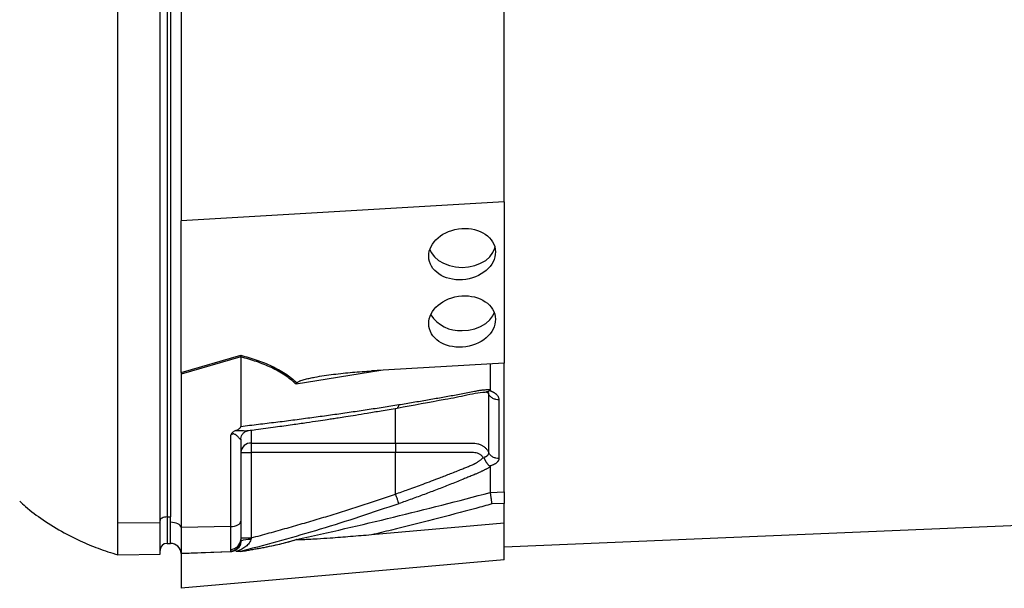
# Model space of a CAD drawing. Header units: millimetres. Extents: x 646 to 9630, y 5089 to 8792.
# Tile 6 of 11: x 2335 to 3736, y 5443 to 6252. Entities that reach past the tile are written whole.
import ezdxf

# ---------------------------------------------------------------- set-up
doc = ezdxf.new("R2010")
doc.units = ezdxf.units.MM
doc.header["$LTSCALE"] = 5

msp = doc.modelspace()

# ---------------------------------------------------------------- linework, layer by layer
at = {"color": 7, "linetype": 'Continuous', "lineweight": 25}
for p, q in [((2474.3, 5536.4), (2474.3, 6746.4)), ((2534.3, 5536.9), (2534.3, 6746.9)), ((2544.3, 6754.6), (2544.3, 5544.6)), ((2549.3, 6754.6), (2549.3, 5544.6)), ((3024.3, 5993.3), (3024.3, 6282.1)), ((2564.3, 6268.9), (2564.3, 5966.3)), ((3024.3, 5993.3), (2564.3, 5966.3)), ((3024.3, 5993.3), (3024.3, 5763.7)), ((2564.3, 5751.2), (2564.3, 5966.3)), ((2564.3, 5750), (2649.5, 5774.7)), ((2649.3, 5772.3), (2564.3, 5747.7)), ((2649.3, 5772.3), (2649.3, 5673.6)), ((3024.3, 5763.7), (2835.4, 5752.5)), ((3004.3, 5762.5), (3004.3, 5726)), ((3024.3, 5580.3), (3024.3, 5763.7)), ((2564.3, 5747.7), (2564.3, 5529.8)), ((3003.7, 5724.5), (3004.3, 5724.3)), ((3024.3, 5502), (7834.3, 5704.5)), ((2634.9, 5531.1), (2634.9, 5661.2)), ((2649.3, 5655.2), (2649.3, 5538.6)), ((2664.3, 5649.7), (2869.3, 5649.7)), ((2664.3, 5649.7), (2664.3, 5636.3)), ((2649.3, 5636.3), (2664.3, 5636.3)), ((2664.3, 5636.3), (2664.3, 5515)), ((2869.3, 5636.3), (2664.3, 5636.3)), ((2869.3, 5577.3), (2869.3, 5636.3)), ((3004.3, 5617.2), (3003.7, 5617)), ((3004.4, 5579.6), (3024.3, 5580.3)), ((3024.3, 5563.7), (3006.6, 5563.1)), ((3024.3, 5535.7), (3024.3, 5563.7)), ((2474.3, 5536.4), (2534.3, 5536.9)), ((2534.3, 5491.8), (2534.3, 5536.9)), ((2544.3, 5544.6), (2549.3, 5544.6)), ((2544.3, 5544.6), (2544.3, 5507.1)), ((2549.3, 5537.1), (2549.3, 5544.6)), ((2549.3, 5507.1), (2549.3, 5537.1)), ((2649.3, 5538.6), (2649.3, 5512.7)), ((2634.9, 5531.1), (2564.3, 5529.8)), ((2564.3, 5529.8), (2564.3, 5492.6)), ((2634.9, 5498.5), (2634.9, 5531.1)), ((3024.3, 5535.7), (2835.4, 5519.1)), ((3024.3, 5483.4), (3024.3, 5535.7)), ((2649.3, 5512.7), (2649.3, 5511)), ((2649.3, 5511), (2649.3, 5510)), ((2544.3, 5507.1), (2549.3, 5507.1)), ((2634.9, 5495.1), (2564.3, 5492.6)), ((2634.9, 5496.2), (2634.9, 5498.5)), ((2634.9, 5495.1), (2634.9, 5496.2)), ((2649.2, 5495.6), (2650.9, 5496)), ((2652.2, 5496.3), (2649.3, 5495.6)), ((2474.3, 5490.8), (2534.3, 5491.8)), ((2564.3, 5492.1), (2564.3, 5443.1)), ((3024.3, 5483.4), (2564.3, 5443.1))]:
    msp.add_line(p, q, dxfattribs=at)
at = {"color": 8, "linetype": 'Continuous', "lineweight": 25}
for p, q in [((2848.8, 5753.3), (2728.1, 5733.5)), ((2664.3, 5667.8), (2664.3, 5649.7)), ((2634.1, 5494.8), (2564.3, 5492.3))]:
    msp.add_line(p, q, dxfattribs=at)
at = {"color": 7, "linetype": 'Continuous', "lineweight": 25, "flags": 128}
for points in [[(2918.4, 5925.2), (2920.5, 5920.9), (2924.9, 5915), (2930.8, 5909.8), (2938, 5905.6), (2946.2, 5902.4), (2955.1, 5900.5), (2964.3, 5899.8)], [(2964.3, 5899.8), (2973.6, 5900.5), (2982.5, 5902.4), (2990.7, 5905.6), (2997.9, 5909.8), (3003.8, 5915), (3008.2, 5920.9), (3010.9, 5927.3), (3011.1, 5928)], [(2964.3, 5809.9), (2973.6, 5810.5), (2982.5, 5812.5), (2990.7, 5815.6), (2997.9, 5819.9), (3003.8, 5825.1), (3008.2, 5831), (3010.2, 5835.2)], [(2544.3, 5544.6), (2542.4, 5544.5), (2540.5, 5544.2), (2538.8, 5543.7), (2537.3, 5543.1), (2536, 5542.4), (2535.1, 5541.5), (2534.5, 5540.5), (2534.3, 5539.6)], [(2564.3, 5529.8), (2564, 5531.3), (2563.1, 5532.6), (2561.6, 5533.9), (2559.8, 5535), (2557.5, 5535.9), (2555, 5536.5), (2552.2, 5536.9), (2549.3, 5537.1)], [(2634.9, 5531.1), (2637.7, 5531.3), (2640.5, 5531.7), (2643, 5532.4), (2645.1, 5533.4), (2646.9, 5534.5), (2648.3, 5535.8), (2649.1, 5537.1), (2649.3, 5538.6)]]:
    msp.add_lwpolyline(points, dxfattribs=at)
at = {"color": 7, "linetype": 'Continuous', "lineweight": 25}
for centre, radius, start, end in [((2961.2, 5859.2), 49.4, 212.802, 273.631), ((2663.6, 5635.5), 14.3, 87.0315, 176.6858), ((2634.7, 5513.1), 14.6, 270.5833, 358.6453), ((2634.5, 5511.1), 14.9, 271.5172, 359.553), ((2660.3, 5487.6), 25, 82.1763, 116.0598), ((2544.3, 5497.1), 10, 90, 180), ((2549.3, 5492.1), 15, 2, 90), ((2549.3, 5492.1), 15, 0, 1.0431)]:
    msp.add_arc(centre, radius, start, end, dxfattribs=at)
for centre in [(2964.3, 5918.7), (2964.3, 5822.8)]:
    msp.add_ellipse(centre, major_axis=(47.2, 7), ratio=0.760402, dxfattribs=at)
msp.add_ellipse((2549.3, 5744.6), major_axis=(1.6, 66.2), ratio=0.225259, start_param=4.800129, end_param=4.818335, dxfattribs=at)
for points in [[(2649.3, 5772.3), (2649.4, 5773.2), (2649.4, 5774), (2649.5, 5774.7)], [(2649.3, 5772.3), (2649.3, 5772.3), (2649.3, 5772.3), (2649.3, 5772.3)], [(2564.3, 5750), (2564.3, 5749.3), (2564.3, 5748.5), (2564.3, 5747.7)], [(2729.3, 5735.6), (2728.9, 5734.9), (2728.5, 5734.2), (2728.1, 5733.5)], [(3016.7, 5711.5), (3016.7, 5680.5), (3016.7, 5652.6), (3016.7, 5627.8)], [(3004.3, 5615.9), (3004.3, 5609.4), (3004.3, 5596.8), (3004.3, 5585.2), (3004.3, 5579.6)], [(2664.3, 5515), (2664.1, 5514.1), (2663.9, 5513.2), (2663.7, 5512.4)]]:
    msp.add_open_spline(points, degree=3, dxfattribs=at)
for points, knots in [([(2649.5, 5774.7), (2657.1, 5772.7), (2664.7, 5770.5), (2675.7, 5766.7), (2679.3, 5765.4), (2686.4, 5762.5), (2689.9, 5761), (2700, 5756.2), (2706.5, 5752.6), (2715.6, 5746.7), (2718.5, 5744.6), (2724.1, 5740.2), (2726.8, 5737.9), (2729.3, 5735.6)], [0, 0, 0, 0, 0.25, 0.25, 0.375, 0.375, 0.5, 0.5, 0.75, 0.75, 0.875, 0.875, 1, 1, 1, 1]), ([(2728.1, 5733.5), (2723.1, 5738.2), (2717.7, 5742.5), (2705.9, 5750.4), (2699.5, 5754), (2689.5, 5758.7), (2686, 5760.3), (2679, 5763.1), (2675.4, 5764.4), (2664.5, 5768.2), (2657, 5770.3), (2649.3, 5772.3)], [0, 0, 0, 0, 0.25, 0.25, 0.5, 0.5, 0.625, 0.625, 0.75, 0.75, 1, 1, 1, 1]), ([(2729.3, 5735.6), (2729.6, 5736), (2730, 5736.3), (2730.9, 5736.9), (2731.3, 5737.2), (2732.8, 5738), (2733.8, 5738.4), (2737, 5739.5), (2739.1, 5740.2), (2743.5, 5741.3), (2745.7, 5741.8), (2750.1, 5742.8), (2752.4, 5743.2), (2759, 5744.4), (2763.5, 5745.2), (2772.4, 5746.5), (2776.9, 5747.1), (2790.4, 5748.8), (2799.3, 5749.7), (2817.3, 5751.3), (2826.4, 5752), (2835.4, 5752.5)], [0, 0, 0, 0, 0.015625, 0.015625, 0.03125, 0.03125, 0.0625, 0.0625, 0.125, 0.125, 0.1875, 0.1875, 0.25, 0.25, 0.375, 0.375, 0.5, 0.5, 0.75, 0.75, 1, 1, 1, 1]), ([(2871.9, 5699.7), (2894.9, 5703.9), (2928.2, 5709.9), (2966, 5717), (2987, 5721.9), (2996.1, 5722.3), (3000.6, 5722.5)], [0, 0, 0, 0, 0.5217875, 0.7596986, 0.8790515, 1, 1, 1, 1]), ([(2874.1, 5704.5), (2877.6, 5705), (2884.5, 5706.2), (2894.7, 5707.9), (2904.9, 5709.6), (2915, 5711.3), (2928.1, 5713.6), (2944.1, 5716.4), (2959.9, 5719.3), (2972.4, 5721.7), (2979.9, 5723.1), (2985.2, 5724.1), (2988.2, 5724.7), (2990.8, 5725.1), (2993.3, 5725.4), (2995.9, 5725.7), (2998.8, 5725.9), (3001.6, 5726), (3003.4, 5726), (3004.3, 5726)], [0, 0, 0, 0, 0.077777, 0.1552, 0.232272, 0.308995, 0.385372, 0.530526, 0.674474, 0.747423, 0.819615, 0.846383, 0.869761, 0.889755, 0.906383, 0.929523, 0.9528, 0.976272, 1, 1, 1, 1]), ([(2998.1, 5722.7), (2998.4, 5722.6), (2999.4, 5722.3), (3000.7, 5721.7), (3002, 5721), (3001.9, 5721.1), (3001.8, 5721.1)], [0, 0, 0, 0, 0.121021, 0.347236, 0.710471, 1, 1, 1, 1]), ([(3003.7, 5724.5), (3002.9, 5723.9), (3001.4, 5722.6), (2999.9, 5722.6), (2999.2, 5722.7)], [0, 0, 0, 0, 0.542775, 1, 1, 1, 1]), ([(3016.7, 5711.5), (3015.3, 5711.4), (3013.8, 5711.6), (3010.9, 5712.2), (3009.5, 5712.7), (3006.8, 5714.1), (3005.7, 5715), (3003.7, 5716.9), (3003, 5717.9), (3002.4, 5719)], [0, 0, 0, 0, 0.25, 0.25, 0.5, 0.5, 0.75, 0.75, 1, 1, 1, 1]), ([(3002.4, 5636), (3002.4, 5638.8), (3002.4, 5645), (3002.4, 5654.3), (3002.4, 5664.4), (3002.4, 5671.4), (3002.4, 5678.9), (3002.4, 5686.2), (3002.4, 5697.2), (3002.4, 5707.9), (3002.4, 5715.5), (3002.4, 5719)], [0.7589111, 0.7589111, 0.7589111, 0.7589111, 0.7820302, 0.8131687, 0.8443073, 0.8754458, 0.8754458, 0.9065844, 0.9377229, 0.9688615, 0.9919807, 0.9919807, 0.9919807, 0.9919807]), ([(3004.4, 5726), (3004.3, 5725.9), (3004.3, 5725.7), (3004.3, 5725.4), (3004.1, 5725.1), (3003.9, 5724.8), (3003.8, 5724.6), (3003.7, 5724.5)], [0, 0, 0, 0, 0.212576, 0.416535, 0.614103, 0.807726, 1, 1, 1, 1]), ([(3004.3, 5724.3), (3004.7, 5724.2), (3005.4, 5723.9), (3006.3, 5723.5), (3007.2, 5723.1), (3008.1, 5722.7), (3009, 5722.2), (3009.8, 5721.8), (3010.5, 5721.3), (3011.3, 5720.8), (3011.9, 5720.2), (3012.6, 5719.7), (3013.2, 5719.1), (3013.8, 5718.5), (3014.4, 5717.7), (3015.2, 5716.7), (3015.9, 5715.4), (3016.3, 5714.1), (3016.7, 5712.8), (3016.7, 5711.9), (3016.7, 5711.5)], [0, 0, 0, 0, 0.044249, 0.088103, 0.131644, 0.174954, 0.21812, 0.261226, 0.304357, 0.347601, 0.391041, 0.434763, 0.478847, 0.523375, 0.568424, 0.654803, 0.740537, 0.826241, 0.912528, 1, 1, 1, 1]), ([(2649.3, 5673.6), (2653.5, 5674.1), (2661.9, 5675.1), (2674.4, 5676.6), (2686.7, 5678.1), (2699.1, 5679.6), (2711.3, 5681.1), (2723.4, 5682.7), (2735.5, 5684.3), (2747.5, 5685.9), (2759.4, 5687.5), (2771.2, 5689.1), (2783, 5690.7), (2794.7, 5692.4), (2806.3, 5694.1), (2817.8, 5695.8), (2829.2, 5697.5), (2840.6, 5699.2), (2851.8, 5700.9), (2863, 5702.7), (2870.4, 5703.9), (2874.1, 5704.5)], [0, 0, 0, 0, 0.055211, 0.110128, 0.164753, 0.219086, 0.273129, 0.326884, 0.38035, 0.43353, 0.486425, 0.539036, 0.591365, 0.643413, 0.695181, 0.746671, 0.797884, 0.848822, 0.899487, 0.949879, 1, 1, 1, 1]), ([(2660.1, 5667.6), (2663.7, 5668.1), (2676.6, 5669.8), (2697.5, 5672.6), (2721.5, 5676), (2741.8, 5678.9), (2758.3, 5681.3), (2770.8, 5683.2), (2780.3, 5684.7), (2789.1, 5686), (2799.8, 5687.7), (2813.5, 5689.9), (2830.3, 5692.6), (2850.1, 5695.9), (2864.3, 5698.4), (2871.9, 5699.7)], [0, 0, 0, 0, 0.050663, 0.180653, 0.293264, 0.388491, 0.466333, 0.526794, 0.564787, 0.601011, 0.651659, 0.716876, 0.796665, 0.891033, 1, 1, 1, 1]), ([(2642.3, 5667.8), (2641.5, 5667.4), (2640.7, 5667.1), (2639.2, 5666.2), (2638.5, 5665.7), (2637.3, 5664.5), (2636.7, 5663.9), (2635.7, 5662.6), (2635.3, 5661.9), (2634.9, 5661.2)], [0, 0, 0, 0, 0.25, 0.25, 0.5, 0.5, 0.75, 0.75, 1, 1, 1, 1]), ([(2649.3, 5655.2), (2649.3, 5654.9), (2649.2, 5654.9), (2648.7, 5655.1), (2648.4, 5655.4), (2647.3, 5656.4), (2646.4, 5657.5), (2644.8, 5659.1), (2644.2, 5659.7), (2642.9, 5660.8), (2642.2, 5661.4), (2640.9, 5662.1), (2640.5, 5662.3), (2639.5, 5662.7), (2638.9, 5662.8), (2637.7, 5662.7), (2637, 5662.5), (2635.9, 5661.9), (2635.4, 5661.6), (2634.9, 5661.2)], [0, 0, 0, 0, 0.125, 0.125, 0.25, 0.25, 0.5, 0.5, 0.625, 0.625, 0.75, 0.75, 0.8125, 0.8125, 0.875, 0.875, 0.9375, 0.9375, 1, 1, 1, 1]), ([(2642.3, 5667.8), (2643.8, 5668.4), (2645.3, 5669.1), (2647.3, 5670.4), (2648, 5670.9), (2648.7, 5671.8), (2648.9, 5672.1), (2649.2, 5672.8), (2649.3, 5673.1), (2649.3, 5673.5)], [0, 0, 0, 0, 0.5, 0.5, 0.75, 0.75, 0.875, 0.875, 1, 1, 1, 1]), ([(2649.4, 5655.5), (2649.4, 5655.7), (2649.3, 5657), (2650.2, 5660.1), (2652.4, 5663.7), (2655.6, 5666.3), (2658.5, 5667.4), (2659.6, 5667.5), (2659.9, 5667.5)], [0, 0, 0, 0, 0.046297, 0.262288, 0.492636, 0.725331, 0.917136, 1, 1, 1, 1]), ([(2869.3, 5649.7), (2892.6, 5649.7), (2915.8, 5649.7), (2950.6, 5649.7), (2963.7, 5649.7), (2976.7, 5649.7), (2978.9, 5649.7), (2979.6, 5649.7), (2981.1, 5649.7), (2981.8, 5649.7), (2983.9, 5649.5), (2985.4, 5649.2), (2988.1, 5648.5), (2989.5, 5648), (2992.1, 5646.8), (2993.3, 5646.2), (2995.6, 5644.6), (2996.7, 5643.7), (2998.7, 5641.7), (2999.6, 5640.7), (3001.2, 5638.4), (3001.8, 5637.2), (3002.4, 5636)], [0, 0, 0, 0, 0.5, 0.5, 0.75, 0.78125, 0.78125, 0.796875, 0.796875, 0.8125, 0.8125, 0.84375, 0.84375, 0.875, 0.875, 0.90625, 0.90625, 0.9375, 0.9375, 0.96875, 0.96875, 1, 1, 1, 1]), ([(2869.3, 5649.7), (2869.3, 5648.5), (2869.3, 5646.6), (2869.3, 5641.8), (2869.3, 5639.1), (2869.3, 5636.3)], [0, 0, 0, 0, 0.5, 0.5, 1, 1, 1, 1]), ([(2993.9, 5629.5), (2993.4, 5630.6), (2992.5, 5631.6), (2990.5, 5633.3), (2989.4, 5634), (2987, 5635.1), (2985.8, 5635.5), (2983.2, 5636.1), (2981.9, 5636.2), (2979.9, 5636.3), (2979.3, 5636.3), (2978, 5636.3), (2976, 5636.3), (2971.3, 5636.3), (2956.8, 5636.3), (2922.3, 5636.3), (2890.5, 5636.3), (2869.3, 5636.3)], [0, 0, 0, 0, 0.03125, 0.03125, 0.0625, 0.0625, 0.09375, 0.09375, 0.125, 0.125, 0.140625, 0.140625, 0.15625, 0.1875, 0.25, 0.5, 1, 1, 1, 1]), ([(2994.8, 5629.5), (2995, 5629.5), (2995.4, 5629.6), (2996.1, 5629.8), (2996.8, 5630.1), (2997.6, 5630.4), (2998.5, 5630.9), (2999.4, 5631.4), (3000.3, 5632), (3001, 5632.7), (3001.7, 5633.5), (3002.1, 5634.3), (3002.4, 5635.1), (3002.4, 5635.7), (3002.4, 5636)], [0, 0, 0, 0, 0.038504, 0.086514, 0.144034, 0.211029, 0.287449, 0.37325, 0.468405, 0.572922, 0.680036, 0.786786, 0.893373, 1, 1, 1, 1]), ([(3016.7, 5627.8), (3015.3, 5627.8), (3013.8, 5627.9), (3010.9, 5628.6), (3009.5, 5629.2), (3006.8, 5630.6), (3005.7, 5631.6), (3003.7, 5633.6), (3003, 5634.8), (3002.4, 5636)], [0, 0, 0, 0, 0.25, 0.25, 0.5, 0.5, 0.75, 0.75, 1, 1, 1, 1]), ([(2869.3, 5577.3), (2875.5, 5579.4), (2888.6, 5584), (2909.8, 5591.8), (2927.3, 5598.4), (2940.3, 5603.4), (2948, 5606.4), (2956, 5609.5), (2962.3, 5612.1), (2966.8, 5613.9), (2969.5, 5615), (2972.2, 5616.1), (2974.9, 5617.2), (2977.6, 5618.4), (2979.7, 5619.3), (2981.3, 5620), (2982.5, 5620.5), (2983.7, 5621.2), (2984.9, 5621.9), (2986.1, 5622.7), (2987.4, 5623.6), (2988.8, 5624.5), (2990.1, 5625.5), (2991.5, 5626.6), (2992.9, 5627.7), (2993.8, 5628.4), (2994.2, 5628.8)], [0, 0, 0, 0, 0.1430849, 0.3087961, 0.4974272, 0.5558348, 0.6167425, 0.6801666, 0.746121, 0.7674049, 0.7887232, 0.8100742, 0.8314556, 0.8528654, 0.8743009, 0.8830022, 0.8923359, 0.9022824, 0.9128154, 0.9239043, 0.9355143, 0.9476077, 0.9601447, 0.9730839, 0.986383, 1, 1, 1, 1]), ([(2994.8, 5629.4), (2994.9, 5629.3), (2995.1, 5629.1), (2995.2, 5628.9), (2995.5, 5628.5), (2995.7, 5628.1), (2995.9, 5627.6), (2996.2, 5627.1), (2996.5, 5626.5), (2996.8, 5625.8), (2997.2, 5625.1), (2997.6, 5624.4), (2998.1, 5623.6), (2998.6, 5622.8), (2999.1, 5621.9), (2999.7, 5621), (3000.4, 5620.1), (3001.2, 5619.2), (3002, 5618.4), (3002.8, 5617.6), (3003.4, 5617.2), (3003.7, 5617)], [0, 0, 0, 0, 0.017248, 0.037456, 0.060913, 0.087838, 0.118407, 0.152763, 0.191026, 0.233291, 0.279627, 0.330072, 0.384627, 0.443251, 0.505852, 0.572276, 0.648655, 0.730209, 0.816408, 0.906598, 1, 1, 1, 1]), ([(3016.7, 5627.8), (3016.7, 5627.6), (3016.7, 5627.3), (3016.6, 5626.7), (3016.5, 5626.2), (3016.3, 5625.7), (3016.1, 5625.2), (3015.8, 5624.7), (3015.5, 5624.2), (3015.2, 5623.7), (3014.7, 5623.2), (3014.1, 5622.5), (3013.3, 5621.7), (3012.2, 5620.9), (3010.9, 5620), (3009.4, 5619.2), (3007.9, 5618.5), (3006.2, 5617.8), (3005, 5617.4), (3004.3, 5617.2)], [0, 0, 0, 0, 0.043919, 0.087472, 0.13073, 0.173768, 0.216664, 0.259492, 0.30233, 0.345255, 0.388344, 0.431671, 0.51489, 0.596546, 0.677156, 0.757259, 0.837405, 0.91814, 1, 1, 1, 1]), ([(3004.3, 5615.9), (3003.8, 5615.6), (3002.8, 5615), (3001.2, 5614.1), (2999.6, 5613.2), (2998, 5612.4), (2996.4, 5611.6), (2994.8, 5610.7), (2993.2, 5610), (2991.6, 5609.2), (2989.5, 5608.2), (2986.6, 5606.9), (2982.3, 5605.1), (2977, 5602.9), (2970.9, 5600.4), (2960.9, 5596.3), (2946.8, 5590.7), (2928.8, 5583.6), (2910.7, 5576.8), (2892.5, 5570.1), (2880.3, 5565.7), (2874.2, 5563.6)], [0, 0, 0, 0, 0.0134228, 0.0267382, 0.0399565, 0.0530881, 0.0661437, 0.0791341, 0.0920702, 0.1049632, 0.1178244, 0.141662, 0.1728313, 0.2170572, 0.2634912, 0.3121266, 0.4491557, 0.58733, 0.7237611, 0.8613131, 1, 1, 1, 1]), ([(3003.7, 5617), (3003.7, 5617), (3003.9, 5616.9), (3004.1, 5616.7), (3004.2, 5616.5), (3004.3, 5616.3), (3004.3, 5616.1), (3004.3, 5616), (3004.4, 5615.9)], [0, 0, 0, 0, 0.160202, 0.321039, 0.484027, 0.650625, 0.822199, 1, 1, 1, 1]), ([(2728.1, 5512.4), (2774.4, 5522.6), (2820.6, 5533.3), (2912.7, 5555.6), (2958.6, 5567.3), (3004.3, 5579.6)], [0, 0, 0, 0, 0.5, 0.5, 1, 1, 1, 1]), ([(3004.4, 5579.6), (3004.4, 5579), (3004.5, 5578.1), (3004.8, 5575.8), (3004.9, 5574.5), (3005.2, 5572.2), (3005.4, 5571.4), (3005.6, 5569.8), (3005.7, 5569), (3005.9, 5567.3), (3006.1, 5566.5), (3006.3, 5564.8), (3006.5, 5563.9), (3006.6, 5563.1)], [0, 0, 0, 0, 0.25, 0.25, 0.5, 0.5, 0.625, 0.625, 0.75, 0.75, 0.875, 0.875, 1, 1, 1, 1]), ([(3024.3, 5580.3), (3024.3, 5579.7), (3024.3, 5578.8), (3024.3, 5576.5), (3024.3, 5575.2), (3024.3, 5572.9), (3024.3, 5572.1), (3024.3, 5570.5), (3024.3, 5569.7), (3024.3, 5567.1), (3024.3, 5565.4), (3024.3, 5563.7)], [0, 0, 0, 0, 0.25, 0.25, 0.5, 0.5, 0.625, 0.625, 0.75, 0.75, 1, 1, 1, 1]), ([(2334.6, 5567), (2337.3, 5564.5), (2347.6, 5554.9), (2368.6, 5539.6), (2394.8, 5523.4), (2421.2, 5510.1), (2446.7, 5499.4), (2464.9, 5493.7), (2474.3, 5490.8)], [0, 0, 0, 0, 0.071199, 0.269468, 0.489692, 0.649153, 0.819101, 1, 1, 1, 1]), ([(2664.3, 5515), (2668.6, 5516.1), (2677.2, 5518.4), (2689.9, 5521.9), (2702.5, 5525.3), (2715.1, 5528.9), (2727.5, 5532.4), (2739.9, 5536), (2752.1, 5539.6), (2764.3, 5543.2), (2776.3, 5546.9), (2788.3, 5550.6), (2800.1, 5554.3), (2811.9, 5558.1), (2823.6, 5561.8), (2835.2, 5565.7), (2846.7, 5569.5), (2858, 5573.4), (2865.6, 5576), (2869.3, 5577.3)], [0, 0, 0, 0, 0.061953, 0.123509, 0.18467, 0.245435, 0.305808, 0.365787, 0.425376, 0.484574, 0.543383, 0.601804, 0.659839, 0.717488, 0.774754, 0.831636, 0.888137, 0.944258, 1, 1, 1, 1]), ([(2869.3, 5577.3), (2869.9, 5575.8), (2870.4, 5574.3), (2871.4, 5571.3), (2872, 5569.8), (2872.8, 5567.3), (2873.2, 5566.2), (2873.8, 5564.5), (2874, 5563.9), (2874.2, 5563.6)], [0, 0, 0, 0, 0.25, 0.25, 0.5, 0.5, 0.75, 0.75, 1, 1, 1, 1]), ([(3006.6, 5563.1), (2999, 5561), (2951.5, 5548), (2894.4, 5533.4), (2844.8, 5521.4), (2835.4, 5519.1)], [0, 0, 0, 0, 0.133371, 0.835602, 1, 1, 1, 1]), ([(2474.3, 5490.8), (2474.3, 5490.8), (2474.3, 5491.4), (2474.3, 5493.8), (2474.3, 5497.6), (2474.3, 5501), (2474.3, 5505), (2474.3, 5509.3), (2474.3, 5516.9), (2474.3, 5525.7), (2474.3, 5532.6), (2474.3, 5536.4)], [0.66072828, 0.66072828, 0.66072828, 0.66072828, 0.66221288, 0.66369747, 0.66518207, 0.66666667, 0.66666667, 0.66815126, 0.66963586, 0.67112046, 0.67260505, 0.67260505, 0.67260505, 0.67260505]), ([(2649.3, 5510), (2649.3, 5508.3), (2649, 5506.4), (2647.6, 5502.8), (2646.5, 5501.1), (2643.7, 5498.2), (2642, 5497), (2638.5, 5495.5), (2636.6, 5495.1), (2634.9, 5495.1)], [0, 0, 0, 0, 0.25, 0.25, 0.5, 0.5, 0.75, 0.75, 1, 1, 1, 1]), ([(2663.7, 5512.4), (2663.5, 5511.2), (2663, 5510.1), (2661.8, 5508), (2661.1, 5507), (2658.7, 5504.4), (2656.9, 5502.9), (2653.1, 5500.2), (2651.1, 5499.1), (2646.9, 5497), (2644.6, 5496.1), (2642.3, 5495.3)], [0, 0, 0, 0, 0.125, 0.125, 0.25, 0.25, 0.5, 0.5, 0.75, 0.75, 1, 1, 1, 1]), ([(2649.3, 5515), (2649.3, 5515), (2649.7, 5515), (2651.2, 5515), (2652.4, 5515), (2655.1, 5515), (2656.8, 5515), (2660.4, 5515), (2662.4, 5515), (2664.3, 5515)], [0, 0, 0, 0, 0.25, 0.25, 0.5, 0.5, 0.75, 0.75, 1, 1, 1, 1]), ([(2649.3, 5495.6), (2652.3, 5496), (2664.1, 5498), (2684.2, 5501.6), (2708.6, 5506.7), (2721.5, 5510.5), (2728.1, 5512.4)], [0, 0, 0, 0, 0.096828, 0.393237, 0.691583, 1, 1, 1, 1]), ([(2729.3, 5512.3), (2725.3, 5511.1), (2717, 5508.6), (2702.1, 5505), (2682.9, 5501), (2665, 5497.8), (2652.7, 5495.8), (2649.5, 5495.3)], [0, 0, 0, 0, 0.187656, 0.392219, 0.596888, 0.89333, 1, 1, 1, 1]), ([(2729.3, 5512.3), (2728.9, 5512.4), (2728.5, 5512.4), (2728.2, 5512.4), (2728.1, 5512.4)], [0, 0, 0, 0, 0.977857, 1, 1, 1, 1]), ([(2835.4, 5519.1), (2825.4, 5518.3), (2805.8, 5516.6), (2780, 5514.6), (2760.2, 5513.3), (2747.6, 5512.6), (2739.7, 5512.2), (2734.3, 5512.1), (2730.8, 5512.1), (2729.6, 5512.2), (2729.3, 5512.3)], [0, 0, 0, 0, 0.2763141, 0.5442272, 0.7175585, 0.8282715, 0.8984326, 0.9427069, 0.9873255, 1, 1, 1, 1]), ([(2649.3, 5495.6), (2649.3, 5495.6), (2649, 5495.6), (2648, 5495.5), (2647.4, 5495.5), (2646, 5495.4), (2645.3, 5495.4), (2643.8, 5495.4), (2643.1, 5495.3), (2642.3, 5495.3)], [0, 0, 0, 0, 0.25, 0.25, 0.5, 0.5, 0.75, 0.75, 1, 1, 1, 1])]:
    msp.add_open_spline(points, degree=3, knots=knots, dxfattribs=at)
at = {"color": 8, "linetype": 'Continuous', "lineweight": 25}
for points, knots in [([(3002.4, 5719), (3002, 5719.8), (3001.4, 5720.9), (3000.4, 5721.7), (3000.2, 5721.9)], [0, 0, 0, 0, 0.740631, 1, 1, 1, 1]), ([(3002.4, 5719), (3002.4, 5719.6), (3002.4, 5720.4), (3001.8, 5721.2), (3001.6, 5721.5)], [0, 0, 0, 0, 0.646098, 1, 1, 1, 1]), ([(2874.2, 5704.5), (2874, 5703.4), (2873.6, 5701.3), (2872.7, 5699.8), (2872.1, 5699.9), (2871.9, 5699.9)], [0, 0, 0, 0, 0.413139, 0.850224, 1, 1, 1, 1]), ([(2869.3, 5649.7), (2869.3, 5661.9), (2869.3, 5677.2), (2869.3, 5695.4), (2869.3, 5699.2)], [0, 0, 0, 0, 0.789481, 1, 1, 1, 1]), ([(2642.3, 5667.8), (2642.7, 5667.8), (2644.8, 5667.8), (2650, 5667.7), (2655.8, 5667.2), (2659.1, 5667.6), (2660.1, 5667.7)], [0, 0, 0, 0, 0.059046, 0.300682, 0.794115, 1, 1, 1, 1]), ([(2874.1, 5563.5), (2837, 5551), (2763.8, 5526.2), (2689, 5506.2), (2652.2, 5496.3)], [0, 0, 0, 0, 0.506448, 1, 1, 1, 1])]:
    msp.add_open_spline(points, degree=3, knots=knots, dxfattribs=at)

doc.saveas('drawing.dxf')
